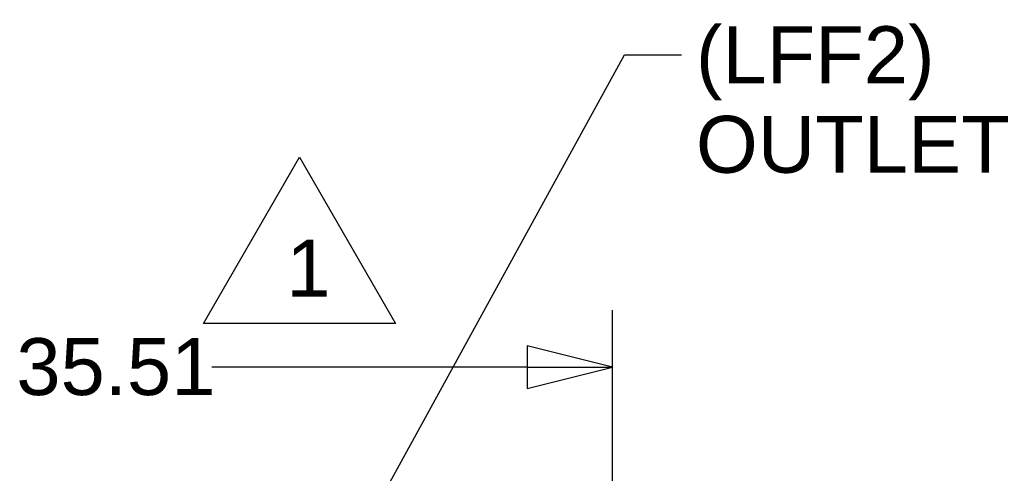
# Paper-space layout 'SHEET_1' of a CAD drawing. Header units: inches. Extents: x 4 to 540, y 12 to 340.
# Tile 114 of 116: x 460 to 495, y 170 to 186. Entities that reach past the tile are written whole.
import ezdxf

# ---------------------------------------------------------------- set-up
doc = ezdxf.new("R2010")
doc.units = ezdxf.units.IN
doc.header["$LTSCALE"] = 16
doc.header["$MEASUREMENT"] = 0
doc.layers.get('0').update_dxf_attribs({"lineweight": 25})
doc.layers.get('DEFPOINTS').update_dxf_attribs({"lineweight": 25})
doc.layers.add('DIMEN', color=7, linetype='Continuous', lineweight=25)
doc.layers.add('TEXT', color=7, linetype='Continuous', lineweight=25)
doc.styles.add('Current-ANSI', font='arial.ttf')
doc.styles.get("Standard").update_dxf_attribs({"font": 'arial.ttf'})
doc.dimstyles.new('DEFAULT-ANSI', dxfattribs={"dimscale": 16, "dimtxt": 0.125, "dimasz": 0.1875, "dimexe": 0.125, "dimexo": 0.0625, "dimgap": 0.031496, "dimtad": 0, "dimtih": 1, "dimtoh": 1, "dimrnd": 1e-08, "dimzin": 4, "dimdsep": 46, "dimtxsty": 'Standard', "dimblk": 'Filled-1', "dimcen": 0.09, "dimdle": 0.393701, "dimclrd": 256, "dimclre": 256, "dimclrt": 256, "dimadec": 0, "dimazin": 1, "dimtfac": 1.504, "dimtofl": 0, "dimtmove": 0, "dimatfit": 3, "dimldrblk": 'Filled-1', "dimfxl": 1, "dimtolj": 1, "dimtzin": 4, "dimlwd": 25, "dimlwe": 25, "dimarcsym": 0})
doc.dimstyles.new('DEFAULT-ANSI$7', dxfattribs={"dimscale": 16, "dimtxt": 0.125, "dimasz": 0.125, "dimexe": 0.125, "dimexo": 0.0625, "dimgap": 0.031496, "dimtad": 0, "dimtih": 1, "dimtoh": 1, "dimrnd": 1e-08, "dimzin": 4, "dimdsep": 46, "dimtxsty": 'Standard', "dimblk": 'Filled-1', "dimcen": 0.09, "dimdle": 0.393701, "dimclrd": 256, "dimclre": 256, "dimclrt": 256, "dimadec": 0, "dimazin": 1, "dimtfac": 1.504, "dimtofl": 0, "dimtmove": 0, "dimatfit": 3, "dimldrblk": 'Filled-1', "dimfxl": 1, "dimtolj": 1, "dimtzin": 4, "dimlwd": 25, "dimlwe": 25, "dimarcsym": 0})

# ---------------------------------------------------------------- blocks, each defined once
blk = doc.blocks.new('Filled-1')
at = {"color": 0}
for p, q in [((0, 0), (-1, 0.25)), ((-1, 0.25), (-1, -0.25)), ((-1, 0), (0, 0)), ((-1, -0.25), (0, 0))]:
    blk.add_line(p, q, dxfattribs=at)
at = {"color": 0, "flags": 128}
blk.add_lwpolyline([(-1, -0.25), (0, 0), (-1, 0.25), (-1, -0.25)], dxfattribs=at)
at = {"color": 0}
blk.add_solid([(-1, -0.25), (0, 0), (-1, 0.25), (-1, -0.25)], dxfattribs=at)
blk = doc.blocks.new('*D43')
at = {"layer": 'DEFPOINTS', "color": 0, "linetype": 'Continuous'}
for p in [(480.812, 174.221), (445.302, 154.894), (480.812, 154.894)]:
    blk.add_point(p, dxfattribs=at)
at = {"layer": 'DIMEN', "linetype": 'Continuous', "lineweight": 25}
for p, q in [((445.302, 155.894), (445.302, 176.221)), ((480.812, 155.894), (480.812, 176.221)), ((448.302, 174.221), (459.372, 174.221)), ((477.812, 174.221), (466.741, 174.221))]:
    blk.add_line(p, q, dxfattribs=at)
at = {"layer": 'DIMEN', "linetype": 'Continuous', "lineweight": 25, "xscale": 3, "yscale": 3, "zscale": 3, "rotation": 180}
blk.add_blockref('Filled-1', (445.302, 174.221), dxfattribs=at)
at = {"layer": 'DIMEN', "linetype": 'Continuous', "lineweight": 25, "xscale": 3, "yscale": 3, "zscale": 3}
blk.add_blockref('Filled-1', (480.812, 174.221), dxfattribs=at)
at = {"layer": 'DIMEN', "linetype": 'Continuous', "lineweight": 25, "insert": (459.876, 175.243), "char_height": 2, "attachment_point": 1}
blk.add_mtext('\\A1;35.51', dxfattribs=at)
blk = doc.blocks.new('Revision Tag1')
at = {"layer": 'TEXT'}
for p, q in [((29.1527, 10.9851), (29.3637, 11.3504)), ((29.3637, 11.3504), (29.5746, 10.9851)), ((29.5746, 10.9851), (29.1527, 10.9851))]:
    blk.add_line(p, q, dxfattribs=at)
at = {"layer": 'TEXT', "insert": (29.335, 11.0441), "char_height": 0.125, "attachment_point": 7, "style": 'Current-ANSI'}
blk.add_mtext('1', dxfattribs=at)

psp = doc.layouts.new('SHEET_1')

# ---------------------------------------------------------------- block references
at = {"layer": 'TEXT', "xscale": 16, "yscale": 16, "zscale": 16}
psp.add_blockref('Revision Tag1', (0, 0), dxfattribs=at)

# ---------------------------------------------------------------- texts
at = {"layer": 'DIMEN', "insert": (483.745, 186.201), "char_height": 2, "width": 11.02439, "attachment_point": 1, "line_spacing_factor": 0.944221}
psp.add_mtext('{(LFF2)\\POUTLET}', dxfattribs=at)

# ---------------------------------------------------------------- dimensions: what is measured, and where the dimension line sits
at = {"layer": 'DIMEN', "linetype": 'Continuous', "lineweight": 25}
dim = psp.add_linear_dim(base=(480.812, 174.221), p1=(445.302, 154.894), p2=(480.812, 154.894), angle=180, dimstyle='DEFAULT-ANSI', override={"dimtih": 0, "dimtoh": 0, "dimdec": 2, "dimtp": 0, "dimtm": 0, "dimtdec": 2, "dimatfit": 1}, dxfattribs=at)
dim.commit()
dim.dimension.update_dxf_attribs({"geometry": '*D43', "text_midpoint": (463.057, 174.221), "dimtype": 160})

# ---------------------------------------------------------------- leaders
at = {"layer": 'DIMEN', "linetype": 'Continuous', "lineweight": 25, "annotation_type": 0, "has_hookline": 1, "hookline_direction": 0, "text_width": 10.831}
psp.add_leader([(463.719, 153.275), (481.241, 185.201), (483.241, 185.201)], dimstyle='DEFAULT-ANSI$7', override={"dimtad": 0}, dxfattribs=at)

doc.saveas('drawing.dxf')
